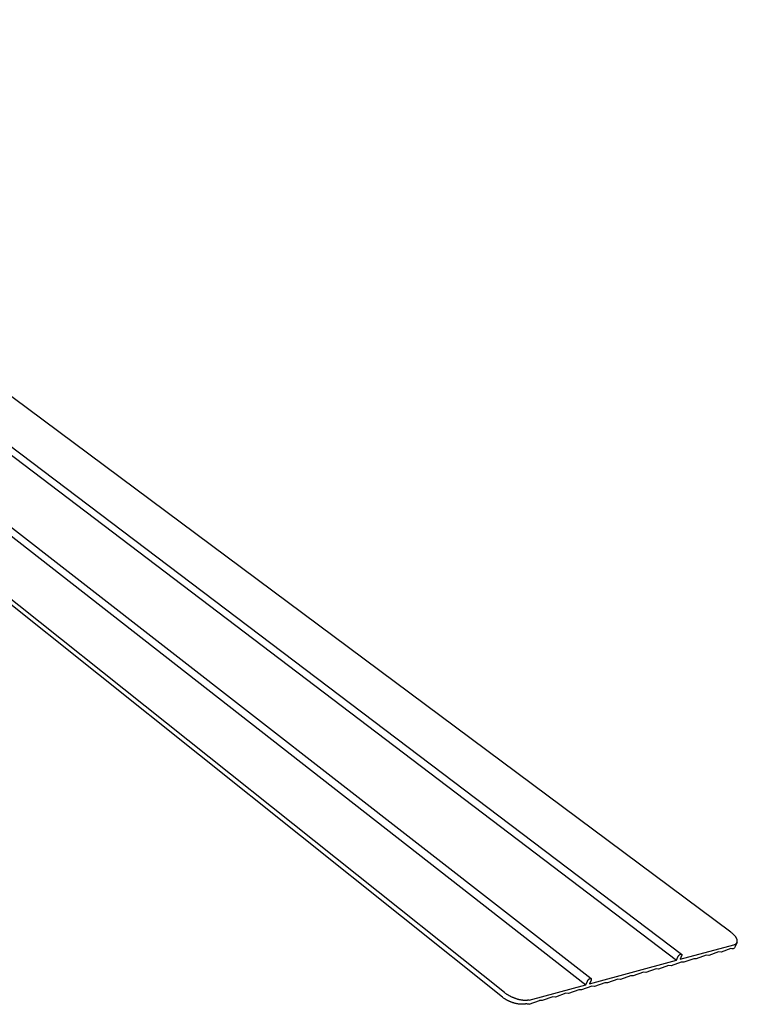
# Model space of a CAD drawing. Extents: x 11170 to 14183, y -454 to 1412.
# Tile 11 of 11: x 13886 to 14183, y 463 to 871. Entities that reach past the tile are written whole.
import ezdxf

# ---------------------------------------------------------------- set-up
doc = ezdxf.new("R2010")
doc.units = 0
doc.layers.add('MAKE2D$VISIBLE$CURVAS', color=7, linetype='CONTINUOUS')

msp = doc.modelspace()

# ---------------------------------------------------------------- linework, layer by layer
at = {"layer": 'MAKE2D$VISIBLE$CURVAS'}
for p, q in [((14179.87, 493.07), (13672.6, 870.73)), ((14085.39, 466.12), (13587.05, 864.22)), ((14086.19, 468.05), (13587.77, 865.5)), ((13659.01, 860.07), (14157.43, 481.4)), ((13661.82, 860.93), (14159.5, 483.92)), ((13623.27, 859.12), (14119.93, 471.28)), ((13627.88, 858.59), (14122.05, 473.84)), ((14158.9, 481.79), (14181.1, 487.78)), ((14179.9, 486.2), (14175.85, 484.71)), ((14180.39, 486.15), (14179.9, 486.2)), ((14182.46, 488.78), (14181.72, 487.07)), ((14121.46, 471.69), (14157.43, 481.4)), ((14157.43, 481.4), (14158.04, 482.81)), ((14159.51, 483.21), (14158.9, 481.79)), ((14164.55, 482.05), (14160.44, 480.54)), ((14165.6, 481.94), (14164.55, 482.05)), ((14169.69, 483.44), (14165.6, 481.94)), ((14170.74, 483.33), (14169.69, 483.44)), ((14174.81, 484.82), (14170.74, 483.33)), ((14175.85, 484.71), (14174.81, 484.82)), ((14148.96, 477.83), (14144.79, 476.31)), ((14150.03, 477.73), (14148.96, 477.83)), ((14154.18, 479.25), (14150.03, 477.73)), ((14155.25, 479.14), (14154.18, 479.25)), ((14159.38, 480.65), (14155.25, 479.14)), ((14160.44, 480.54), (14159.38, 480.65)), ((14122.06, 473.13), (14121.46, 471.69)), ((14133.14, 473.56), (14128.91, 472.01)), ((14134.23, 473.45), (14133.14, 473.56)), ((14138.44, 474.99), (14134.23, 473.45)), ((14139.52, 474.88), (14138.44, 474.99)), ((14143.71, 476.42), (14139.52, 474.88)), ((14144.79, 476.31), (14143.71, 476.42)), ((14096.39, 464.93), (14119.93, 471.28)), ((14117.07, 469.21), (14112.78, 467.65)), ((14118.18, 469.11), (14117.07, 469.21)), ((14122.45, 470.67), (14118.18, 469.11)), ((14119.93, 471.28), (14120.54, 472.72)), ((14123.56, 470.56), (14122.45, 470.67)), ((14127.81, 472.12), (14123.56, 470.56)), ((14128.91, 472.01), (14127.81, 472.12)), ((14096.41, 463.22), (14100.76, 464.8)), ((14101.89, 464.7), (14100.76, 464.8)), ((14106.23, 466.28), (14101.89, 464.7)), ((14107.35, 466.18), (14106.23, 466.28)), ((14111.66, 467.75), (14107.35, 466.18)), ((14112.78, 467.65), (14111.66, 467.75)), ((14096.41, 463.22), (14095.7, 463.28))]:
    msp.add_line(p, q, dxfattribs=at)
for points in [[(14182.46, 488.78), (14182.47, 488.8), (14182.48, 488.83), (14182.49, 488.85), (14182.5, 488.88), (14182.51, 488.9), (14182.52, 488.93), (14182.52, 488.95), (14182.53, 488.98), (14182.54, 489.01), (14182.54, 489.03), (14182.55, 489.06), (14182.56, 489.09), (14182.56, 489.11), (14182.56, 489.14), (14182.57, 489.17), (14182.57, 489.19), (14182.57, 489.22), (14182.58, 489.25), (14182.58, 489.28), (14182.58, 489.31), (14182.58, 489.37), (14182.58, 489.43), (14182.58, 489.49), (14182.57, 489.55), (14182.56, 489.61), (14182.55, 489.67), (14182.54, 489.73), (14182.53, 489.8), (14182.51, 489.86), (14182.5, 489.93), (14182.48, 489.99), (14182.45, 490.06), (14182.43, 490.13), (14182.4, 490.2), (14182.38, 490.27), (14182.35, 490.34), (14182.31, 490.41), (14182.28, 490.48), (14182.24, 490.55), (14182.2, 490.62), (14182.16, 490.69), (14182.12, 490.76), (14182.07, 490.83), (14182.03, 490.91), (14181.93, 491.05), (14181.82, 491.2), (14181.71, 491.35), (14181.59, 491.5), (14181.46, 491.65), (14181.32, 491.79), (14181.18, 491.94), (14181.03, 492.09), (14180.88, 492.23), (14180.72, 492.38), (14180.56, 492.52), (14180.39, 492.66), (14180.22, 492.8), (14180.05, 492.94), (14179.87, 493.07)], [(14181.1, 487.78), (14181.16, 487.8), (14181.23, 487.82), (14181.29, 487.84), (14181.35, 487.86), (14181.41, 487.88), (14181.46, 487.9), (14181.52, 487.93), (14181.57, 487.95), (14181.63, 487.98), (14181.68, 488), (14181.73, 488.03), (14181.78, 488.06), (14181.83, 488.08), (14181.88, 488.11), (14181.92, 488.14), (14181.96, 488.18), (14182.01, 488.21), (14182.05, 488.24), (14182.09, 488.27), (14182.13, 488.31), (14182.16, 488.34), (14182.2, 488.38), (14182.23, 488.42), (14182.26, 488.45), (14182.29, 488.49), (14182.32, 488.53), (14182.35, 488.57), (14182.37, 488.61), (14182.39, 488.63), (14182.4, 488.65), (14182.41, 488.67), (14182.42, 488.7), (14182.43, 488.72), (14182.44, 488.74), (14182.45, 488.76), (14182.46, 488.78)], [(14158.04, 482.81), (14158.05, 482.84), (14158.07, 482.87), (14158.1, 482.93), (14158.13, 483), (14158.17, 483.06), (14158.21, 483.13), (14158.25, 483.19), (14158.3, 483.25), (14158.34, 483.32), (14158.39, 483.38), (14158.45, 483.44), (14158.5, 483.49), (14158.55, 483.55), (14158.61, 483.6), (14158.66, 483.65), (14158.71, 483.69), (14158.77, 483.74), (14158.79, 483.76), (14158.82, 483.77), (14158.85, 483.79), (14158.87, 483.81), (14158.9, 483.83), (14158.93, 483.84), (14158.96, 483.86), (14158.98, 483.87), (14159.01, 483.89), (14159.04, 483.9), (14159.06, 483.91), (14159.09, 483.92), (14159.12, 483.93), (14159.14, 483.94), (14159.17, 483.95), (14159.18, 483.95), (14159.19, 483.96), (14159.2, 483.96), (14159.22, 483.96), (14159.23, 483.97), (14159.24, 483.97), (14159.25, 483.97), (14159.26, 483.97), (14159.28, 483.97), (14159.29, 483.97), (14159.3, 483.97), (14159.31, 483.98), (14159.32, 483.98), (14159.33, 483.98), (14159.34, 483.98), (14159.35, 483.97), (14159.36, 483.97), (14159.37, 483.97), (14159.38, 483.97), (14159.39, 483.97), (14159.4, 483.97), (14159.41, 483.97), (14159.42, 483.96), (14159.43, 483.96), (14159.44, 483.96), (14159.44, 483.95), (14159.45, 483.95), (14159.46, 483.95), (14159.47, 483.94), (14159.48, 483.94), (14159.48, 483.94), (14159.49, 483.93), (14159.5, 483.93), (14159.5, 483.92)], [(14159.5, 483.92), (14159.51, 483.92), (14159.52, 483.91), (14159.52, 483.91), (14159.53, 483.9), (14159.53, 483.89), (14159.54, 483.89), (14159.54, 483.88), (14159.55, 483.87), (14159.56, 483.87), (14159.56, 483.86), (14159.56, 483.85), (14159.57, 483.85), (14159.57, 483.84), (14159.58, 483.83), (14159.58, 483.82), (14159.59, 483.81), (14159.59, 483.8), (14159.59, 483.8), (14159.6, 483.79), (14159.6, 483.78), (14159.6, 483.77), (14159.6, 483.76), (14159.61, 483.75), (14159.61, 483.74), (14159.61, 483.73), (14159.61, 483.72), (14159.61, 483.7), (14159.61, 483.69), (14159.61, 483.68), (14159.62, 483.67), (14159.62, 483.66), (14159.62, 483.65), (14159.62, 483.64), (14159.62, 483.62), (14159.62, 483.61), (14159.61, 483.6), (14159.61, 483.57), (14159.61, 483.55), (14159.61, 483.52), (14159.6, 483.49), (14159.6, 483.47), (14159.59, 483.44), (14159.58, 483.41), (14159.57, 483.38), (14159.57, 483.35), (14159.56, 483.32), (14159.55, 483.3), (14159.54, 483.27), (14159.52, 483.24), (14159.51, 483.21)], [(14120.54, 472.72), (14120.55, 472.75), (14120.56, 472.78), (14120.58, 472.81), (14120.6, 472.84), (14120.63, 472.91), (14120.67, 472.97), (14120.71, 473.04), (14120.75, 473.1), (14120.8, 473.17), (14120.85, 473.23), (14120.9, 473.3), (14120.95, 473.36), (14121.01, 473.41), (14121.06, 473.47), (14121.12, 473.52), (14121.17, 473.57), (14121.23, 473.62), (14121.26, 473.64), (14121.28, 473.66), (14121.31, 473.68), (14121.34, 473.7), (14121.37, 473.72), (14121.4, 473.74), (14121.42, 473.76), (14121.45, 473.77), (14121.48, 473.79), (14121.51, 473.8), (14121.54, 473.82), (14121.56, 473.83), (14121.59, 473.84), (14121.62, 473.85), (14121.65, 473.86), (14121.67, 473.87), (14121.7, 473.88), (14121.71, 473.88), (14121.72, 473.89), (14121.74, 473.89), (14121.75, 473.89), (14121.76, 473.89), (14121.77, 473.9), (14121.79, 473.9), (14121.8, 473.9), (14121.81, 473.9), (14121.82, 473.9), (14121.83, 473.9), (14121.85, 473.9), (14121.86, 473.9), (14121.87, 473.9), (14121.88, 473.9), (14121.89, 473.9), (14121.9, 473.9), (14121.91, 473.9), (14121.92, 473.9), (14121.93, 473.9), (14121.94, 473.89), (14121.95, 473.89), (14121.96, 473.89), (14121.97, 473.89), (14121.98, 473.88), (14121.99, 473.88), (14121.99, 473.88), (14122, 473.87), (14122.01, 473.87), (14122.02, 473.86), (14122.03, 473.86), (14122.03, 473.85), (14122.04, 473.85), (14122.05, 473.84)], [(14122.05, 473.84), (14122.05, 473.84), (14122.06, 473.83), (14122.07, 473.83), (14122.07, 473.82), (14122.08, 473.82), (14122.08, 473.81), (14122.09, 473.8), (14122.09, 473.8), (14122.1, 473.79), (14122.1, 473.78), (14122.11, 473.77), (14122.11, 473.77), (14122.12, 473.76), (14122.12, 473.75), (14122.13, 473.74), (14122.13, 473.73), (14122.13, 473.72), (14122.14, 473.71), (14122.14, 473.71), (14122.14, 473.7), (14122.15, 473.69), (14122.15, 473.68), (14122.15, 473.67), (14122.15, 473.66), (14122.16, 473.65), (14122.16, 473.63), (14122.16, 473.62), (14122.16, 473.61), (14122.16, 473.6), (14122.16, 473.59), (14122.16, 473.58), (14122.16, 473.57), (14122.16, 473.55), (14122.16, 473.54), (14122.16, 473.53), (14122.16, 473.52), (14122.16, 473.49), (14122.16, 473.47), (14122.15, 473.44), (14122.15, 473.41), (14122.14, 473.38), (14122.14, 473.36), (14122.13, 473.33), (14122.12, 473.3), (14122.12, 473.27), (14122.11, 473.24), (14122.1, 473.21), (14122.09, 473.19), (14122.07, 473.16), (14122.06, 473.13)], [(14095.24, 463.34), (14095.12, 463.32), (14095, 463.29), (14094.87, 463.27), (14094.74, 463.25), (14094.61, 463.23), (14094.48, 463.21), (14094.34, 463.2), (14094.21, 463.19), (14094.06, 463.18), (14093.92, 463.17), (14093.77, 463.16), (14093.62, 463.16), (14093.47, 463.16), (14093.32, 463.17), (14093.16, 463.17), (14093, 463.18), (14092.84, 463.19), (14092.67, 463.2), (14092.51, 463.22), (14092.34, 463.24), (14092.17, 463.26), (14092, 463.28), (14091.83, 463.31), (14091.66, 463.34), (14091.49, 463.37), (14091.31, 463.4), (14091.14, 463.44), (14090.96, 463.48), (14090.79, 463.52), (14090.61, 463.56), (14090.43, 463.61), (14090.26, 463.66), (14090.08, 463.71), (14089.9, 463.77), (14089.73, 463.82), (14089.55, 463.88), (14089.38, 463.94), (14089.21, 464.01), (14089.03, 464.07), (14088.86, 464.14), (14088.69, 464.21), (14088.52, 464.28), (14088.36, 464.35), (14088.19, 464.42), (14088.03, 464.5), (14087.87, 464.58), (14087.71, 464.65), (14087.55, 464.73), (14087.4, 464.82), (14087.24, 464.9), (14087.09, 464.98), (14086.95, 465.07), (14086.8, 465.15), (14086.66, 465.24), (14086.52, 465.32), (14086.38, 465.41), (14086.12, 465.59), (14085.86, 465.76), (14085.62, 465.94), (14085.39, 466.12)], [(14096.39, 464.93), (14096.28, 464.9), (14096.17, 464.88), (14096.06, 464.85), (14095.94, 464.83), (14095.82, 464.81), (14095.7, 464.8), (14095.57, 464.78), (14095.44, 464.77), (14095.31, 464.76), (14095.17, 464.75), (14095.03, 464.75), (14094.88, 464.75), (14094.74, 464.75), (14094.59, 464.75), (14094.43, 464.76), (14094.27, 464.77), (14094.11, 464.78), (14093.95, 464.8), (14093.79, 464.82), (14093.62, 464.84), (14093.45, 464.86), (14093.27, 464.89), (14093.1, 464.92), (14092.92, 464.95), (14092.74, 464.99), (14092.56, 465.03), (14092.38, 465.07), (14092.2, 465.11), (14092.01, 465.16), (14091.83, 465.21), (14091.64, 465.26), (14091.45, 465.32), (14091.27, 465.38), (14091.08, 465.44), (14090.89, 465.5), (14090.7, 465.57), (14090.52, 465.64), (14090.33, 465.71), (14090.15, 465.78), (14089.96, 465.86), (14089.78, 465.94), (14089.6, 466.02), (14089.42, 466.1), (14089.24, 466.18), (14089.06, 466.27), (14088.88, 466.35), (14088.71, 466.44), (14088.54, 466.53), (14088.37, 466.62), (14088.2, 466.71), (14088.04, 466.8), (14087.88, 466.9), (14087.72, 466.99), (14087.57, 467.09), (14087.41, 467.18), (14087.26, 467.28), (14087.12, 467.37), (14086.97, 467.47), (14086.7, 467.67), (14086.43, 467.86), (14086.19, 468.05)]]:
    msp.add_lwpolyline(points, dxfattribs=at)
at = {"layer": 'MAKE2D$VISIBLE$CURVAS', "extrusion": (0, 0, -1)}
for centre, radius, start, end in [((-14180.69, 488.69), 2.56, 265.998, 276.8279), ((-14179.82, 487.94), 2.09, 204.7126, 239.675), ((-14096.17, 468.47), 5.22, 275.1621, 280.3518)]:
    msp.add_arc(centre, radius, start, end, dxfattribs=at)

doc.saveas('drawing.dxf')
